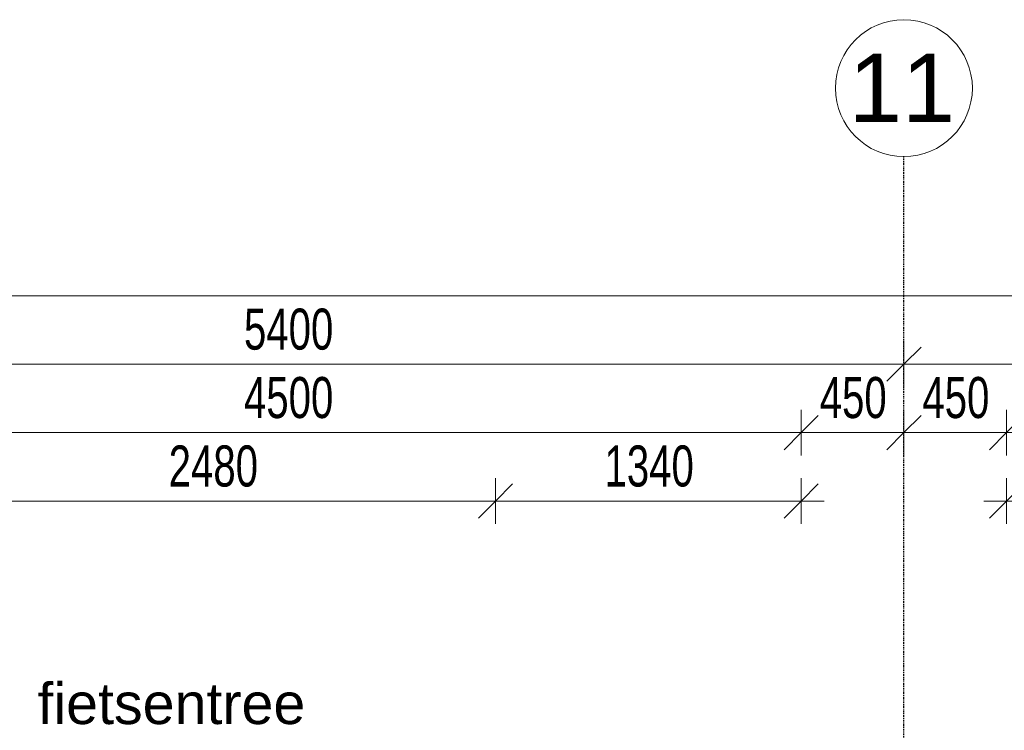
# Model space of a CAD drawing. Header units: millimetres. Extents: x -80560 to 110805, y -11020 to 52719.
# Tile 143 of 152: x 90420 to 94735, y 49605 to 52719. Entities that reach past the tile are written whole.
import ezdxf

# ---------------------------------------------------------------- set-up
doc = ezdxf.new("R2010")
doc.units = ezdxf.units.MM
doc.linetypes.add('CENTER2', pattern=[20, 8, -4, 4, -4])
for name, color, linetype, lineweight in [('A-ANNO-DIMS', 211, 'Continuous', 9), ('A-ANNO-DIMS-100', 211, 'Continuous', 9), ('A-ANNO-NOTE', 131, 'Continuous', 18), ('S-GRID', 1, 'Continuous', 9), ('S-GRID-IDEN', 1, 'Continuous', 9)]:
    doc.layers.add(name, color=color, linetype=linetype, lineweight=lineweight)
doc.styles.add('Arial', font='arial.ttf', dxfattribs={"height": 180})
doc.styles.add('Arial_5', font='arial.ttf', dxfattribs={"height": 300})
doc.styles.add('Arial_6', font='arial.ttf', dxfattribs={"width": 0.7, "height": 180})
doc.dimstyles.new('n3o_1_8', dxfattribs={"dimscale": 304.8, "dimtxt": 183.646692, "dimasz": 0.492126, "dimexe": 0.246063, "dimexo": 0.0625, "dimgap": 0.032808, "dimtad": 1, "dimdec": 0, "dimdsep": 46, "dimtxsty": 'Arial_6', "dimblk1": 'OBLIQUE', "dimblk2": 'OBLIQUE', "dimsah": 1, "dimcen": 0.09, "dimdle": 0.246063, "dimazin": 0, "dimtfac": 1, "dimtdec": 4, "dimtix": 1, "dimtmove": 0, "dimatfit": 3, "dimfxl": 0.246063, "dimfxlon": 1, "dimtvp": 1, "dimtolj": 1, "dimtzin": 0, "dimarcsym": 2})
doc.dimstyles.new('n3o_1_8_0_decimalen', dxfattribs={"dimscale": 304.8, "dimtxt": 183.646692, "dimasz": 0.492126, "dimexe": 0.328084, "dimexo": 0.0625, "dimgap": 0.032808, "dimtad": 1, "dimdec": 0, "dimdsep": 46, "dimtxsty": 'Arial_6', "dimblk1": 'OBLIQUE', "dimblk2": 'OBLIQUE', "dimsah": 1, "dimcen": 0.09, "dimdle": 0.328084, "dimazin": 0, "dimtfac": 1, "dimtdec": 4, "dimtix": 1, "dimtmove": 0, "dimatfit": 3, "dimfxl": 0.328084, "dimfxlon": 1, "dimtvp": 1, "dimtolj": 1, "dimtzin": 0, "dimarcsym": 2})

# ---------------------------------------------------------------- blocks, each defined once
blk = doc.blocks.new('Grid - r_3_0mm-316018-DO_00 begane grond')
at = {"layer": 'S-GRID-IDEN'}
blk.add_circle((0, 0), 3, dxfattribs=at)
blk = doc.blocks.new('DIMBLOCK16-DO_00 begane grond')
at = {"layer": 'A-ANNO-DIMS-100'}
for p, q in [((88894.8, 51309.5), (88894.8, 51109.5)), ((88894.8, 51209.5), (88894.8, 51309.5)), ((94294.8, 51309.5), (94294.8, 51109.5)), ((94294.8, 51209.5), (94294.8, 51309.5)), ((88894.8, 51209.5), (88969.8, 51284.5)), ((94294.8, 51209.5), (94369.8, 51284.5)), ((88894.8, 51209.5), (88819.8, 51134.5)), ((88894.8, 51209.5), (94294.8, 51209.5)), ((94294.8, 51209.5), (94219.8, 51134.5))]:
    blk.add_line(p, q, dxfattribs=at)
at = {"layer": 'A-ANNO-DIMS-100', "color": 0, "insert": (91402.7, 51453.2), "char_height": 180, "width": 461.094, "attachment_point": 1, "line_spacing_factor": 0.941778, "style": 'Arial_6'}
blk.add_mtext('5400', dxfattribs=at)
blk = doc.blocks.new('_Oblique')
at = {"color": 0, "linetype": 'ByBlock', "lineweight": -2}
blk.add_line((-0.5, -0.5), (0.5, 0.5), dxfattribs=at)
blk = doc.blocks.new('DIMBLOCK17-DO_00 begane grond')
at = {"layer": 'A-ANNO-DIMS-100'}
for p, q in [((94294.8, 51309.5), (94294.8, 51109.5)), ((94294.8, 51209.5), (94294.8, 51309.5)), ((99694.8, 51309.5), (99694.8, 51109.5)), ((99694.8, 51209.5), (99694.8, 51309.5)), ((94294.8, 51209.5), (94369.8, 51284.5)), ((99694.8, 51209.5), (99769.8, 51284.5)), ((94294.8, 51209.5), (94219.8, 51134.5)), ((94294.8, 51209.5), (99694.8, 51209.5)), ((99694.8, 51209.5), (99619.8, 51134.5))]:
    blk.add_line(p, q, dxfattribs=at)
at = {"layer": 'A-ANNO-DIMS-100', "color": 0, "insert": (96802.7, 51453.2), "char_height": 180, "width": 461.094, "attachment_point": 1, "line_spacing_factor": 0.941778, "style": 'Arial_6'}
blk.add_mtext('5400', dxfattribs=at)
blk = doc.blocks.new('DIMBLOCK59-DO_00 begane grond')
at = {"layer": 'A-ANNO-DIMS-100'}
for p, q in [((37923.8, 51509.5), (37998.8, 51584.5)), ((37923.8, 51434.5), (37923.8, 51584.5)), ((104065.3, 51509.5), (104140.3, 51584.5)), ((104065.3, 51434.5), (104065.3, 51584.5)), ((37848.8, 51509.5), (104140.3, 51509.5)), ((37923.8, 51509.5), (37848.8, 51434.5)), ((37923.8, 51509.5), (37923.8, 51434.5)), ((104065.3, 51509.5), (103990.3, 51434.5)), ((104065.3, 51509.5), (104065.3, 51434.5))]:
    blk.add_line(p, q, dxfattribs=at)
at = {"layer": 'A-ANNO-DIMS-100', "color": 0, "insert": (70754.4, 51753.2), "char_height": 180, "width": 576.368, "attachment_point": 1, "line_spacing_factor": 0.941778, "style": 'Arial_6'}
blk.add_mtext('66142', dxfattribs=at)
blk = doc.blocks.new('DIMBLOCK497-DO_00 begane grond')
at = {"layer": 'A-ANNO-DIMS-100'}
for p, q in [((89344.8, 50809.5), (89344.8, 51009.5)), ((93844.8, 50809.5), (93844.8, 51009.5)), ((89344.8, 50909.5), (89419.8, 50984.5)), ((93844.8, 50909.5), (93919.8, 50984.5)), ((89344.8, 50909.5), (89269.8, 50834.5)), ((89344.8, 50909.5), (93844.8, 50909.5)), ((89344.8, 50909.5), (89344.8, 50809.5)), ((93844.8, 50909.5), (93769.8, 50834.5)), ((93844.8, 50909.5), (93844.8, 50809.5))]:
    blk.add_line(p, q, dxfattribs=at)
at = {"layer": 'A-ANNO-DIMS-100', "color": 0, "insert": (91402.7, 51153.2), "char_height": 180, "width": 461.094, "attachment_point": 1, "line_spacing_factor": 0.941778, "style": 'Arial_6'}
blk.add_mtext('4500', dxfattribs=at)
blk = doc.blocks.new('DIMBLOCK498-DO_00 begane grond')
at = {"layer": 'A-ANNO-DIMS-100'}
for p, q in [((93844.8, 50809.5), (93844.8, 51009.5)), ((94294.8, 51009.5), (94294.8, 50809.5)), ((94294.8, 50909.5), (94294.8, 51009.5)), ((93844.8, 50909.5), (93919.8, 50984.5)), ((94294.8, 50909.5), (94369.8, 50984.5)), ((93844.8, 50909.5), (93769.8, 50834.5)), ((93844.8, 50909.5), (94294.8, 50909.5)), ((93844.8, 50909.5), (93844.8, 50809.5)), ((94294.8, 50909.5), (94219.8, 50834.5))]:
    blk.add_line(p, q, dxfattribs=at)
at = {"layer": 'A-ANNO-DIMS-100', "color": 0, "insert": (93925.7, 51153.2), "char_height": 180, "width": 345.821, "attachment_point": 1, "line_spacing_factor": 0.941778, "style": 'Arial_6'}
blk.add_mtext('450', dxfattribs=at)
blk = doc.blocks.new('DIMBLOCK499-DO_00 begane grond')
at = {"layer": 'A-ANNO-DIMS-100'}
for p, q in [((94294.8, 51009.5), (94294.8, 50809.5)), ((94294.8, 50909.5), (94294.8, 51009.5)), ((94744.8, 50809.5), (94744.8, 51009.5)), ((94294.8, 50909.5), (94369.8, 50984.5)), ((94744.8, 50909.5), (94819.8, 50984.5)), ((94294.8, 50909.5), (94219.8, 50834.5)), ((94294.8, 50909.5), (94744.8, 50909.5)), ((94744.8, 50909.5), (94669.8, 50834.5)), ((94744.8, 50909.5), (94744.8, 50809.5))]:
    blk.add_line(p, q, dxfattribs=at)
at = {"layer": 'A-ANNO-DIMS-100', "color": 0, "insert": (94375.7, 51153.2), "char_height": 180, "width": 345.821, "attachment_point": 1, "line_spacing_factor": 0.941778, "style": 'Arial_6'}
blk.add_mtext('450', dxfattribs=at)
blk = doc.blocks.new('DIMBLOCK500-DO_00 begane grond')
at = {"layer": 'A-ANNO-DIMS-100'}
for p, q in [((94744.8, 50809.5), (94744.8, 51009.5)), ((99244.8, 50809.5), (99244.8, 51009.5)), ((94744.8, 50909.5), (94819.8, 50984.5)), ((99244.8, 50909.5), (99319.8, 50984.5)), ((94744.8, 50909.5), (94669.8, 50834.5)), ((94744.8, 50909.5), (99244.8, 50909.5)), ((94744.8, 50909.5), (94744.8, 50809.5)), ((99244.8, 50909.5), (99169.8, 50834.5)), ((99244.8, 50909.5), (99244.8, 50809.5))]:
    blk.add_line(p, q, dxfattribs=at)
at = {"layer": 'A-ANNO-DIMS-100', "color": 0, "insert": (96802.7, 51153.2), "char_height": 180, "width": 461.094, "attachment_point": 1, "line_spacing_factor": 0.941778, "style": 'Arial_6'}
blk.add_mtext('4500', dxfattribs=at)
blk = doc.blocks.new('DIMBLOCK507-DO_00 begane grond')
at = {"layer": 'A-ANNO-DIMS-100'}
for p, q in [((90024.8, 50509.5), (90024.8, 50709.5)), ((92504.8, 50509.5), (92504.8, 50709.5)), ((90024.8, 50609.5), (90099.8, 50684.5)), ((92504.8, 50609.5), (92579.8, 50684.5)), ((90024.8, 50609.5), (89949.8, 50534.5)), ((90024.8, 50609.5), (92504.8, 50609.5)), ((90024.8, 50609.5), (90024.8, 50509.5)), ((92504.8, 50609.5), (92429.8, 50534.5)), ((92504.8, 50609.5), (92504.8, 50509.5))]:
    blk.add_line(p, q, dxfattribs=at)
at = {"layer": 'A-ANNO-DIMS-100', "color": 0, "insert": (91072.7, 50853.2), "char_height": 180, "width": 461.094, "attachment_point": 1, "line_spacing_factor": 0.941778, "style": 'Arial_6'}
blk.add_mtext('2480', dxfattribs=at)
blk = doc.blocks.new('DIMBLOCK508-DO_00 begane grond')
at = {"layer": 'A-ANNO-DIMS-100'}
for p, q in [((92504.8, 50509.5), (92504.8, 50709.5)), ((93844.8, 50509.5), (93844.8, 50709.5)), ((92504.8, 50609.5), (92579.8, 50684.5)), ((93844.8, 50609.5), (93919.8, 50684.5)), ((92504.8, 50609.5), (92429.8, 50534.5)), ((92504.8, 50609.5), (93944.8, 50609.5)), ((92504.8, 50609.5), (92504.8, 50509.5)), ((93844.8, 50609.5), (93769.8, 50534.5)), ((93844.8, 50609.5), (93844.8, 50509.5))]:
    blk.add_line(p, q, dxfattribs=at)
at = {"layer": 'A-ANNO-DIMS-100', "color": 0, "insert": (92982.7, 50853.2), "char_height": 180, "width": 461.094, "attachment_point": 1, "line_spacing_factor": 0.941778, "style": 'Arial_6'}
blk.add_mtext('1340', dxfattribs=at)
blk = doc.blocks.new('DIMBLOCK520-DO_00 begane grond')
at = {"layer": 'A-ANNO-DIMS-100'}
for p, q in [((94744.8, 50509.5), (94744.8, 50709.5)), ((95424.8, 50509.5), (95424.8, 50709.5)), ((94744.8, 50609.5), (94819.8, 50684.5)), ((95424.8, 50609.5), (95499.8, 50684.5)), ((94644.8, 50609.5), (95424.8, 50609.5)), ((94744.8, 50609.5), (94669.8, 50534.5)), ((94744.8, 50609.5), (94744.8, 50509.5)), ((95424.8, 50609.5), (95349.8, 50534.5)), ((95424.8, 50609.5), (95424.8, 50509.5))]:
    blk.add_line(p, q, dxfattribs=at)
at = {"layer": 'A-ANNO-DIMS-100', "color": 0, "insert": (94940.7, 50853.2), "char_height": 180, "width": 345.821, "attachment_point": 1, "line_spacing_factor": 0.941778, "style": 'Arial_6'}
blk.add_mtext('680', dxfattribs=at)

msp = doc.modelspace()

# ---------------------------------------------------------------- linework, layer by layer
at = {"layer": 'S-GRID', "linetype": 'CENTER2', "lineweight": 25}
msp.add_line((94294.8, 4383.3), (94294.8, 52119.1), dxfattribs=at)

# ---------------------------------------------------------------- block references
at = {"layer": 'S-GRID-IDEN', "xscale": 99.99999999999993, "yscale": 99.99999999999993, "zscale": 99.99999999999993}
msp.add_blockref('Grid - r_3_0mm-316018-DO_00 begane grond', (94294.8, 52419.1), dxfattribs=at)

# ---------------------------------------------------------------- texts
at = {"layer": 'A-ANNO-NOTE', "lineweight": 9, "insert": (90497.6, 49812), "char_height": 180, "width": 1346.835, "attachment_point": 1, "style": 'Arial'}
msp.add_mtext('fietsentree', dxfattribs=at)
at = {"layer": 'S-GRID-IDEN', "insert": (94053.2, 52570.9), "char_height": 300, "width": 577.215, "attachment_point": 1, "style": 'Arial_5'}
msp.add_mtext('11', dxfattribs=at)

# ---------------------------------------------------------------- dimensions: what is measured, and where the dimension line sits
at = {"layer": 'A-ANNO-DIMS'}
for base, p1, p2, dimstyle, override, picture, middle in [((104065.3189632, 51509.5083094), (37923.8189632, 51434.5083094), (104065.3189632, 51434.5083094), 'n3o_1_8', {"dimpost": '<>', "dimfxl": 66141.5}, 'DIMBLOCK59-DO_00 begane grond', (70994.5689632, 51611.4114478)), ((94294.8, 51209.5), (88894.8, 51309.5), (94294.8, 51309.5), 'n3o_1_8_0_decimalen', {"dimpost": '<>', "dimfxl": 5400}, 'DIMBLOCK16-DO_00 begane grond', (91594.8, 51311.4)), ((99694.8, 51209.5), (94294.8, 51309.5), (99694.8, 51309.5), 'n3o_1_8_0_decimalen', {"dimpost": '<>', "dimfxl": 5400}, 'DIMBLOCK17-DO_00 begane grond', (96994.8, 51311.4)), ((93844.8, 50909.5), (89344.8, 50809.5), (93844.8, 50809.5), 'n3o_1_8_0_decimalen', {"dimpost": '<>', "dimfxl": 4500}, 'DIMBLOCK497-DO_00 begane grond', (91594.8, 51011.4)), ((94294.8, 50909.5), (93844.8, 50809.5), (94294.8, 51009.5), 'n3o_1_8_0_decimalen', {"dimpost": '<>', "dimfxl": 492.44289}, 'DIMBLOCK498-DO_00 begane grond', (94069.8, 51011.4)), ((94744.8, 50909.5), (94294.8, 51009.5), (94744.8, 50809.5), 'n3o_1_8_0_decimalen', {"dimpost": '<>', "dimfxl": 492.44289}, 'DIMBLOCK499-DO_00 begane grond', (94519.8, 51011.4)), ((99244.8, 50909.5), (94744.8, 50809.5), (99244.8, 50809.5), 'n3o_1_8_0_decimalen', {"dimpost": '<>', "dimfxl": 4500}, 'DIMBLOCK500-DO_00 begane grond', (96994.8, 51011.4)), ((92504.8, 50609.5), (90024.8, 50509.5), (92504.8, 50509.5), 'n3o_1_8_0_decimalen', {"dimpost": '<>', "dimfxl": 2480}, 'DIMBLOCK507-DO_00 begane grond', (91264.8, 50711.4)), ((93844.8, 50609.5), (92504.8, 50509.5), (93844.8, 50509.5), 'n3o_1_8_0_decimalen', {"dimpost": '<>', "dimfxl": 1340}, 'DIMBLOCK508-DO_00 begane grond', (93174.8, 50711.5)), ((95424.8, 50609.5), (94744.8, 50509.5), (95424.8, 50509.5), 'n3o_1_8_0_decimalen', {"dimpost": '<>', "dimfxl": 680}, 'DIMBLOCK520-DO_00 begane grond', (95084.8, 50711.4))]:
    dim = msp.add_linear_dim(base=base, p1=p1, p2=p2, dimstyle=dimstyle, override=override, dxfattribs=at)
    dim.commit()
    dim.dimension.update_dxf_attribs({"geometry": picture, "text_midpoint": middle})

doc.saveas('drawing.dxf')
